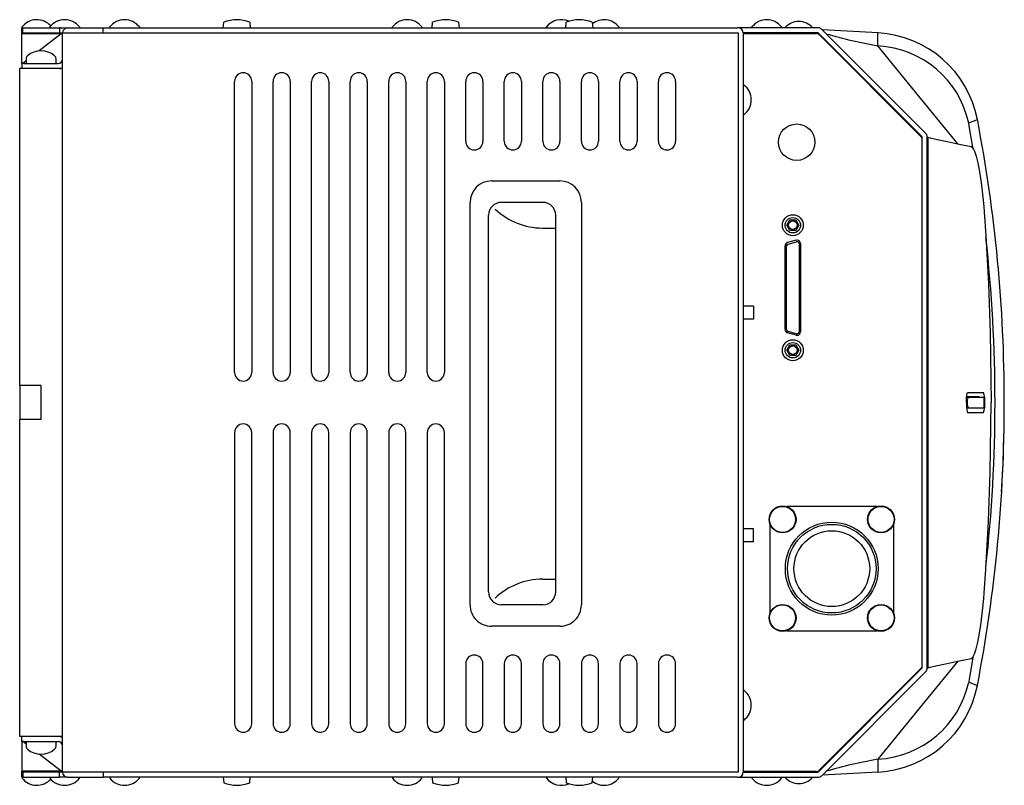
# Model space of a CAD drawing. Extents: x -1977 to 0, y -713 to 602.
# Tile 5 of 6: x -1628 to -1398, y 423 to 602. Entities that reach past the tile are written whole.
import ezdxf

# ---------------------------------------------------------------- set-up
doc = ezdxf.new("R2010")
doc.units = 0
doc.layers.get('0').update_dxf_attribs({"linetype": 'CONTINUOUS'})

msp = doc.modelspace()

# ---------------------------------------------------------------- linework, layer by layer
for p, q in [((-1580.41, 599.9), (-1580.3, 601.2)), ((-1574.22, 601.2), (-1574.11, 599.9)), ((-1531.61, 599.9), (-1531.5, 601.2)), ((-1525.42, 601.2), (-1525.31, 599.9)), ((-1500.41, 599.9), (-1500.3, 601.2)), ((-1494.22, 601.2), (-1494.11, 599.9)), ((-1627.41, 599.9), (-1627.46, 599.9)), ((-1627.46, 598.5), (-1627.46, 599.9)), ((-1627.46, 591.6), (-1627.46, 598.5)), ((-1618.26, 598.5), (-1627.46, 598.5)), ((-1627.41, 599.9), (-1627.41, 600.1)), ((-1627.41, 599.9), (-1627.26, 599.9)), ((-1627.26, 598.7), (-1627.26, 599.9)), ((-1627.26, 599.9), (-1618.63, 599.9)), ((-1627.26, 598.7), (-1460.16, 598.7)), ((-1618.26, 598.5), (-1623.45, 594.5)), ((-1620.91, 599.9), (-1620.91, 600.1)), ((-1618.63, 599.9), (-1618.63, 598.7)), ((-1618.47, 599.9), (-1618.63, 599.9)), ((-1618.47, 599.9), (-1616.76, 599.9)), ((-1617.96, 598.5), (-1618.26, 598.5)), ((-1617.96, 426.1), (-1617.96, 598.7)), ((-1616.76, 599.9), (-1608.46, 599.9)), ((-1614.01, 600.1), (-1614.01, 599.9)), ((-1608.46, 599.9), (-1606.46, 599.9)), ((-1608.46, 598.7), (-1608.46, 599.9)), ((-1606.91, 599.9), (-1606.91, 600.1)), ((-1606.46, 599.9), (-1460.26, 599.9)), ((-1600.01, 600.1), (-1600.01, 599.9)), ((-1540.91, 599.9), (-1540.91, 600.1)), ((-1534.01, 600.1), (-1534.01, 599.9)), ((-1504.91, 599.9), (-1504.91, 600.1)), ((-1488.01, 600.1), (-1488.01, 599.9)), ((-1441.46, 599.9), (-1460.26, 599.9)), ((-1460.16, 598.7), (-1460.16, 426.1)), ((-1441.46, 598.7), (-1458.96, 598.7)), ((-1458.96, 598.7), (-1458.96, 426.1)), ((-1458.96, 598.6), (-1441.91, 598.6)), ((-1456.91, 599.9), (-1456.91, 600.1)), ((-1450.01, 600.1), (-1450.01, 599.9)), ((-1417.16, 574.41), (-1441.46, 598.7)), ((-1441.21, 598.31), (-1417.45, 574.56)), ((-1416.31, 575.25), (-1440.61, 599.55)), ((-1427.47, 598.72), (-1440.46, 599.41)), ((-1427.5, 595.72), (-1427.5, 598.73)), ((-1417.94, 583.97), (-1427.52, 595.67)), ((-1627.46, 591.6), (-1627.46, 590.4)), ((-1626.96, 591.6), (-1627.46, 591.6)), ((-1626.46, 592.18), (-1627.2, 591.6)), ((-1626.96, 591.6), (-1618.96, 591.6)), ((-1626.46, 592.63), (-1626.46, 591.6)), ((-1619.46, 591.6), (-1619.46, 592.63)), ((-1627.96, 516.4), (-1627.96, 590.4)), ((-1617.96, 590.4), (-1627.96, 590.4)), ((-1577.76, 519.4), (-1577.76, 587.4)), ((-1573.76, 587.4), (-1573.76, 519.4)), ((-1568.76, 519.4), (-1568.76, 587.4)), ((-1564.76, 587.4), (-1564.76, 519.4)), ((-1559.76, 519.4), (-1559.76, 587.4)), ((-1555.76, 587.4), (-1555.76, 519.4)), ((-1550.76, 519.4), (-1550.76, 587.4)), ((-1546.76, 587.4), (-1546.76, 519.4)), ((-1541.76, 519.4), (-1541.76, 587.4)), ((-1537.76, 587.4), (-1537.76, 519.4)), ((-1532.76, 519.4), (-1532.76, 587.4)), ((-1528.76, 587.4), (-1528.76, 519.4)), ((-1523.76, 573.4), (-1523.76, 587.4)), ((-1519.76, 587.4), (-1519.76, 573.4)), ((-1514.76, 573.4), (-1514.76, 587.4)), ((-1510.76, 587.4), (-1510.76, 573.4)), ((-1505.76, 573.4), (-1505.76, 587.4)), ((-1501.76, 587.4), (-1501.76, 573.4)), ((-1496.76, 573.4), (-1496.76, 587.4)), ((-1492.76, 587.4), (-1492.76, 573.4)), ((-1487.76, 573.4), (-1487.76, 587.4)), ((-1483.76, 587.4), (-1483.76, 573.4)), ((-1478.76, 573.4), (-1478.76, 587.4)), ((-1474.76, 587.4), (-1474.76, 573.4)), ((-1458.76, 586.55), (-1458.96, 586.55)), ((-1408.81, 572.83), (-1417.94, 583.97)), ((-1458.96, 579.65), (-1458.76, 579.65)), ((-1406.28, 577.68), (-1404.25, 578.48)), ((-1406.14, 577), (-1406.28, 577.68)), ((-1405.2, 571.6), (-1406.14, 577)), ((-1417.16, 450.4), (-1417.16, 574.41)), ((-1415.96, 450.4), (-1415.96, 574.41)), ((-1415.88, 574.34), (-1415.85, 574.34)), ((-1517.76, 564.15), (-1501.76, 564.15)), ((-1522.76, 465.15), (-1522.76, 559.15)), ((-1505.76, 559.15), (-1515.42, 559.15)), ((-1496.76, 559.15), (-1496.76, 465.15)), ((-1518.42, 468.15), (-1518.42, 556.15)), ((-1502.76, 468.15), (-1502.76, 556.15)), ((-1448.8, 553.8), (-1448.08, 555.05)), ((-1448.08, 555.05), (-1446.64, 555.05)), ((-1446.64, 555.05), (-1445.92, 553.8)), ((-1505.85, 553.15), (-1502.76, 553.15)), ((-1448.08, 552.55), (-1448.8, 553.8)), ((-1446.64, 552.55), (-1448.08, 552.55)), ((-1445.92, 553.8), (-1446.64, 552.55)), ((-1446.57, 550.28), (-1448.57, 549.74)), ((-1448.48, 549.4), (-1446.48, 549.94)), ((-1449.16, 529.44), (-1449.16, 548.97)), ((-1448.81, 529.44), (-1448.81, 548.97)), ((-1445.91, 549.5), (-1445.91, 528.9)), ((-1445.56, 549.5), (-1445.56, 528.9)), ((-1456.56, 534.9), (-1458.96, 534.9)), ((-1456.56, 534.9), (-1456.56, 531.9)), ((-1456.56, 531.9), (-1458.96, 531.9)), ((-1446.48, 528.47), (-1448.48, 529)), ((-1446.57, 528.13), (-1448.57, 528.67)), ((-1448.8, 524.6), (-1448.08, 525.85)), ((-1448.08, 523.35), (-1448.8, 524.6)), ((-1448.08, 525.85), (-1446.64, 525.85)), ((-1446.64, 525.85), (-1445.92, 524.6)), ((-1445.92, 524.6), (-1446.64, 523.35)), ((-1446.64, 523.35), (-1448.08, 523.35)), ((-1622.96, 516.4), (-1627.96, 516.4)), ((-1627.96, 516.4), (-1627.96, 508.4)), ((-1622.96, 508.4), (-1622.96, 516.4)), ((-1406.77, 513.65), (-1406.34, 513.65)), ((-1403.86, 513.75), (-1406.76, 513.75)), ((-1406.5, 514.75), (-1402.86, 514.75)), ((-1406.5, 514.75), (-1402.86, 514.75)), ((-1406.34, 513.65), (-1402.75, 513.65)), ((-1403.86, 513.75), (-1403.84, 513.75)), ((-1403.84, 513.75), (-1403.84, 513.75)), ((-1403.84, 513.75), (-1403.79, 513.65)), ((-1402.86, 514.75), (-1402.8, 514.73)), ((-1402.86, 514.75), (-1402.86, 514.75)), ((-1402.86, 514.75), (-1402.85, 514.75)), ((-1402.83, 514.75), (-1402.8, 514.73)), ((-1406.77, 511.15), (-1406.34, 511.15)), ((-1403.86, 511.05), (-1406.76, 511.05)), ((-1406.34, 511.15), (-1402.75, 511.15)), ((-1403.86, 511.05), (-1403.84, 511.05)), ((-1403.84, 511.06), (-1403.79, 511.15)), ((-1403.84, 511.05), (-1403.84, 511.06)), ((-1401.26, 496.03), (-1401.03, 512.4)), ((-1627.96, 434.4), (-1627.96, 508.4)), ((-1622.96, 508.4), (-1627.96, 508.4)), ((-1406.5, 510.05), (-1402.86, 510.05)), ((-1406.5, 510.05), (-1402.86, 510.05)), ((-1402.86, 510.05), (-1402.8, 510.08)), ((-1402.86, 510.05), (-1402.86, 510.05)), ((-1402.86, 510.05), (-1402.85, 510.05)), ((-1402.83, 510.06), (-1402.8, 510.08)), ((-1577.76, 505.4), (-1577.76, 437.4)), ((-1573.76, 437.4), (-1573.76, 505.4)), ((-1568.76, 505.4), (-1568.76, 437.4)), ((-1564.76, 437.4), (-1564.76, 505.4)), ((-1559.76, 505.4), (-1559.76, 437.4)), ((-1555.76, 437.4), (-1555.76, 505.4)), ((-1550.76, 505.4), (-1550.76, 437.4)), ((-1546.76, 437.4), (-1546.76, 505.4)), ((-1541.76, 505.4), (-1541.76, 437.4)), ((-1537.76, 437.4), (-1537.76, 505.4)), ((-1532.76, 505.4), (-1532.76, 437.4)), ((-1528.76, 437.4), (-1528.76, 505.4)), ((-1401.67, 484.72), (-1401.26, 496.03)), ((-1427.72, 488.1), (-1448.8, 488.1)), ((-1452.76, 484.14), (-1452.76, 463.06)), ((-1423.76, 463.06), (-1423.76, 484.14)), ((-1402.29, 473.46), (-1401.67, 484.72)), ((-1456.56, 482.9), (-1458.96, 482.9)), ((-1456.56, 479.9), (-1456.56, 482.9)), ((-1456.56, 479.9), (-1458.96, 479.9)), ((-1402.66, 467.86), (-1402.29, 473.46)), ((-1505.85, 471.15), (-1502.76, 471.15)), ((-1505.76, 465.15), (-1515.42, 465.15)), ((-1501.76, 460.15), (-1517.76, 460.15)), ((-1448.8, 459.1), (-1427.72, 459.1)), ((-1405.2, 453.21), (-1406.14, 447.81)), ((-1523.76, 451.4), (-1523.76, 437.4)), ((-1519.76, 437.4), (-1519.76, 451.4)), ((-1514.76, 451.4), (-1514.76, 437.4)), ((-1510.76, 437.4), (-1510.76, 451.4)), ((-1505.76, 451.4), (-1505.76, 437.4)), ((-1501.76, 437.4), (-1501.76, 451.4)), ((-1496.76, 451.4), (-1496.76, 437.4)), ((-1492.76, 437.4), (-1492.76, 451.4)), ((-1487.76, 451.4), (-1487.76, 437.4)), ((-1483.76, 437.4), (-1483.76, 451.4)), ((-1478.76, 451.4), (-1478.76, 437.4)), ((-1474.76, 437.4), (-1474.76, 451.4)), ((-1408.81, 451.98), (-1417.94, 440.83)), ((-1441.46, 426.1), (-1417.16, 450.4)), ((-1417.45, 450.25), (-1441.21, 426.5)), ((-1440.61, 425.25), (-1416.31, 449.55)), ((-1415.85, 450.47), (-1415.88, 450.47)), ((-1406.14, 447.81), (-1406.28, 447.13)), ((-1406.27, 447.12), (-1404.25, 446.33)), ((-1458.76, 445.15), (-1458.96, 445.15)), ((-1417.94, 440.83), (-1427.52, 429.13)), ((-1458.96, 438.25), (-1458.76, 438.25)), ((-1617.96, 434.4), (-1627.96, 434.4)), ((-1627.46, 433.2), (-1627.46, 434.4)), ((-1626.96, 433.2), (-1627.46, 433.2)), ((-1627.46, 433.2), (-1627.46, 426.3)), ((-1626.46, 432.63), (-1627.2, 433.2)), ((-1626.96, 433.2), (-1618.96, 433.2)), ((-1626.46, 433.2), (-1626.46, 432.18)), ((-1619.46, 432.18), (-1619.46, 433.2)), ((-1618.26, 426.3), (-1623.44, 430.3)), ((-1427.5, 429.09), (-1427.5, 426.08)), ((-1627.46, 424.9), (-1627.46, 426.3)), ((-1618.26, 426.3), (-1627.46, 426.3)), ((-1460.16, 426.1), (-1627.26, 426.1)), ((-1627.26, 426.1), (-1627.26, 424.9)), ((-1618.63, 424.9), (-1618.63, 426.1)), ((-1618.26, 426.3), (-1617.96, 426.3)), ((-1608.46, 426.1), (-1608.46, 424.9)), ((-1441.91, 426.2), (-1458.96, 426.2)), ((-1458.96, 426.1), (-1441.46, 426.1)), ((-1427.47, 426.08), (-1440.46, 425.4)), ((-1627.46, 424.9), (-1627.41, 424.9)), ((-1627.41, 424.9), (-1627.41, 424.7)), ((-1627.26, 424.9), (-1627.41, 424.9)), ((-1627.26, 424.9), (-1618.63, 424.9)), ((-1620.91, 424.9), (-1620.91, 424.7)), ((-1618.47, 424.9), (-1618.63, 424.9)), ((-1616.76, 424.9), (-1618.47, 424.9)), ((-1616.76, 424.9), (-1608.46, 424.9)), ((-1614.01, 424.7), (-1614.01, 424.9)), ((-1606.46, 424.9), (-1608.46, 424.9)), ((-1606.91, 424.9), (-1606.91, 424.7)), ((-1460.26, 424.9), (-1606.46, 424.9)), ((-1600.01, 424.7), (-1600.01, 424.9)), ((-1580.41, 424.9), (-1580.3, 423.6)), ((-1574.22, 423.6), (-1574.11, 424.9)), ((-1540.91, 424.9), (-1540.91, 424.7)), ((-1534.01, 424.7), (-1534.01, 424.9)), ((-1531.61, 424.9), (-1531.5, 423.6)), ((-1525.42, 423.6), (-1525.31, 424.9)), ((-1504.91, 424.9), (-1504.91, 424.7)), ((-1500.41, 424.9), (-1500.3, 423.6)), ((-1494.22, 423.6), (-1494.11, 424.9)), ((-1488.01, 424.7), (-1488.01, 424.9)), ((-1460.26, 424.9), (-1441.46, 424.9)), ((-1456.91, 424.9), (-1456.91, 424.7)), ((-1450.01, 424.7), (-1450.01, 424.9))]:
    msp.add_line(p, q)
at = {"flags": 128}
for points in [[(-1415.85, 574.34), (-1415.84, 558.65), (-1415.84, 542.97), (-1415.83, 527.28), (-1415.83, 512.4)], [(-1415.85, 574.34), (-1415.3, 574.22), (-1413.97, 573.93), (-1411.29, 573.36), (-1408.5, 572.76), (-1405.7, 572.17)], [(-1405.7, 572.17), (-1405.33, 571.86), (-1404.94, 571.1), (-1404.55, 569.92), (-1404.16, 568.34), (-1403.75, 566.24), (-1403.37, 563.77), (-1403.04, 561.08), (-1402.76, 558.2), (-1402.66, 556.95)], [(-1402.66, 556.95), (-1402.29, 551.34), (-1401.67, 540.09), (-1401.26, 528.77), (-1401.03, 512.4)], [(-1406.83, 512.4), (-1406.8, 513.37), (-1406.74, 514.04), (-1406.64, 514.51), (-1406.53, 514.74), (-1406.5, 514.75)], [(-1415.83, 512.4), (-1415.83, 496.72), (-1415.84, 481.03), (-1415.84, 465.34), (-1415.85, 450.47)], [(-1406.83, 512.4), (-1406.8, 511.44), (-1406.74, 510.77), (-1406.64, 510.29), (-1406.53, 510.07), (-1406.5, 510.05)], [(-1405.7, 452.64), (-1405.33, 452.95), (-1404.94, 453.7), (-1404.55, 454.89), (-1404.16, 456.46), (-1403.75, 458.57), (-1403.37, 461.04), (-1403.04, 463.72), (-1402.76, 466.61), (-1402.66, 467.86)], [(-1415.85, 450.47), (-1415.3, 450.59), (-1413.97, 450.87), (-1411.29, 451.45), (-1408.5, 452.04), (-1405.7, 452.64)]]:
    msp.add_lwpolyline(points, dxfattribs=at)
for centre, radius in [((-1446.46, 573.2), 4.25), ((-1447.36, 553.8), 2.45), ((-1447.36, 553.8), 1.8), ((-1447.36, 553.8), 1), ((-1447.36, 524.6), 2.45), ((-1447.36, 524.6), 1.8), ((-1447.36, 524.6), 1), ((-1449.76, 485.1), 3.15), ((-1449.76, 485.1), 3.04), ((-1426.76, 485.1), 3.15), ((-1426.76, 485.1), 3.04), ((-1438.26, 473.6), 10.85), ((-1438.26, 473.6), 10.35), ((-1438.26, 473.6), 8.85), ((-1449.76, 462.1), 3.15), ((-1449.76, 462.1), 3.04), ((-1426.76, 462.1), 3.15), ((-1426.76, 462.1), 3.04)]:
    msp.add_circle(centre, radius)
for centre, radius, start, end in [((-1623.96, 597.45), 4.35, 41.6688, 142.4639), ((-1617.46, 597.45), 4.35, 37.5361, 142.4639), ((-1603.46, 597.45), 4.35, 37.5361, 142.4639), ((-1577.26, 593.82), 7.98, 67.6435, 112.3565), ((-1537.46, 597.45), 4.35, 37.5361, 142.4639), ((-1528.46, 593.82), 7.98, 67.6435, 112.3565), ((-1501.46, 597.45), 4.35, 65.9464, 142.4639), ((-1497.26, 593.82), 7.98, 67.6435, 112.3565), ((-1491.46, 597.45), 4.35, 37.5361, 128.8955), ((-1453.46, 597.45), 4.35, 37.5361, 142.4639), ((-1445.96, 597.05), 4.35, 40.9371, 139.0629), ((-1616.76, 598.7), 1.2, 90, 180), ((-1460.16, 598.7), 1.2, 0, 90), ((-1441.91, 597.6), 1, 45, 90), ((-1441.46, 598.7), 1.2, 45, 90), ((-1408.3, 705.52), 111.47, 253.6955, 260.0749), ((-1428.81, 573.75), 25.01, 10.9059, 86.9086), ((-1622.96, 589.59), 4.93, 50.0698, 129.9302), ((-1428.61, 572.85), 22.85, 12.1956, 87.2462), ((-1625.46, 592.63), 1, 131.8103, 180), ((-1620.46, 592.63), 1, 0, 48.1897), ((-1618.96, 592.6), 1, 270, 0), ((-1618.76, 592.4), 2, 270, 293.5782), ((-1575.76, 587.4), 2, 0, 180), ((-1566.76, 587.4), 2, 0, 180), ((-1557.76, 587.4), 2, 0, 180), ((-1548.76, 587.4), 2, 0, 180), ((-1539.76, 587.4), 2, 0, 180), ((-1530.76, 587.4), 2, 0, 180), ((-1521.76, 587.4), 2, 0, 180), ((-1512.76, 587.4), 2, 0, 180), ((-1503.76, 587.4), 2, 0, 180), ((-1494.76, 587.4), 2, 0, 180), ((-1485.76, 587.4), 2, 0, 180), ((-1476.76, 587.4), 2, 0, 180), ((-1461.41, 583.1), 4.35, 307.5361, 52.4639), ((-1748.09, 512.39), 350.13, 0.002, 10.8805), ((-1417.16, 574.41), 1.2, 0, 45), ((-1521.76, 573.4), 2, 180, 0), ((-1512.76, 573.4), 2, 180, 0), ((-1503.76, 573.4), 2, 180, 0), ((-1494.76, 573.4), 2, 180, 0), ((-1485.76, 573.4), 2, 180, 0), ((-1476.76, 573.4), 2, 180, 0), ((-1418.16, 573.85), 1, 0, 45), ((-1517.76, 559.15), 5, 90.0002, 179.9999), ((-1501.76, 559.15), 5, 0, 89.9998), ((-1515.42, 556.15), 3, 90, 180), ((-1505.76, 556.15), 3, 360, 90), ((-1505.83, 569.15), 16, 226.3217, 269.9424), ((-1448.36, 548.97), 0.8, 105, 180), ((-1446.36, 549.5), 0.8, 90, 105), ((-1446.36, 549.5), 0.45, 90, 105), ((-1446.36, 549.5), 0.8, 0, 90), ((-1446.36, 549.5), 0.45, 0, 90), ((-1752.09, 512.25), 351.96, 0.0256, 6.3074), ((-1448.36, 548.97), 0.45, 105, 180), ((-1448.36, 529.44), 0.8, 180, 255), ((-1448.36, 529.44), 0.45, 180, 255), ((-1446.36, 528.9), 0.8, 255, 270), ((-1446.36, 528.9), 0.45, 255, 270), ((-1446.36, 528.9), 0.45, 270, 0), ((-1446.36, 528.9), 0.8, 270, 0), ((-1575.76, 519.4), 2, 180, 0), ((-1566.76, 519.4), 2, 180, 0), ((-1557.76, 519.4), 2, 180, 0), ((-1548.76, 519.4), 2, 180, 0), ((-1539.76, 519.4), 2, 180, 0), ((-1530.76, 519.4), 2, 180, 0), ((-1404.84, 512.65), 1.81, 146.2701, 187.8753), ((-1408.27, 512.88), 5.77, 355.2719, 18.6944), ((-1407.67, 512.77), 5, 355.796, 10.1883), ((-1404.84, 512.16), 1.81, 172.1247, 213.7299), ((-1748.09, 512.42), 350.13, 349.1195, 359.998), ((-1408.27, 511.93), 5.77, 341.3056, 4.7281), ((-1407.67, 512.04), 5, 349.8117, 4.204), ((-1752.44, 512.57), 352.31, 353.6949, 359.9721), ((-1747.96, 512.4), 350, 356.578, 0.0083), ((-1575.76, 505.4), 2, 0, 180), ((-1566.76, 505.4), 2, 0, 180), ((-1557.76, 505.4), 2, 0, 180), ((-1548.76, 505.4), 2, 0, 180), ((-1539.76, 505.4), 2, 0, 180), ((-1530.76, 505.4), 2, 0, 180), ((-1505.83, 455.15), 16, 90.0576, 133.6783), ((-1515.42, 468.15), 3, 180, 270), ((-1505.76, 468.15), 3, 270, 360), ((-1517.76, 465.15), 5, 179.9998, 270.0002), ((-1501.76, 465.15), 5, 269.9998, 0.0001), ((-1521.76, 451.4), 2, 0, 180), ((-1512.76, 451.4), 2, 0, 180), ((-1503.76, 451.4), 2, 0, 180), ((-1494.76, 451.4), 2, 0, 180), ((-1485.76, 451.4), 2, 0, 180), ((-1476.76, 451.4), 2, 0, 180), ((-1418.16, 450.96), 1, 315, 0), ((-1417.16, 450.4), 1.2, 315, 0), ((-1428.61, 451.95), 22.85, 272.7538, 347.8044), ((-1428.81, 451.06), 25.01, 273.0914, 349.0941), ((-1461.41, 441.7), 4.35, 307.5361, 52.4639), ((-1575.76, 437.4), 2, 180, 0), ((-1566.76, 437.4), 2, 180, 0), ((-1557.76, 437.4), 2, 180, 0), ((-1548.76, 437.4), 2, 180, 0), ((-1539.76, 437.4), 2, 180, 0), ((-1530.76, 437.4), 2, 180, 0), ((-1521.76, 437.4), 2, 180, 0), ((-1512.76, 437.4), 2, 180, 0), ((-1503.76, 437.4), 2, 180, 0), ((-1494.76, 437.4), 2, 180, 0), ((-1485.76, 437.4), 2, 180, 0), ((-1476.76, 437.4), 2, 180, 0), ((-1618.96, 432.2), 2.2, 62.9643, 90), ((-1618.96, 432.2), 1, 0, 90), ((-1625.46, 432.18), 1, 180, 228.1897), ((-1622.96, 435.21), 4.93, 230.0202, 309.9798), ((-1620.46, 432.18), 1, 311.8103, 0), ((-1408.3, 319.29), 111.47, 99.9251, 106.3045), ((-1616.76, 426.1), 1.2, 180, 270), ((-1460.16, 426.1), 1.2, 270, 0), ((-1441.91, 427.2), 1, 270, 315), ((-1623.96, 427.35), 4.35, 217.5361, 318.3312), ((-1617.46, 427.35), 4.35, 217.5361, 322.4639), ((-1603.46, 427.35), 4.35, 217.5361, 322.4639), ((-1577.26, 430.99), 7.98, 247.6435, 292.3565), ((-1537.46, 427.35), 4.35, 217.5361, 322.4639), ((-1528.46, 430.99), 7.98, 247.6435, 292.3565), ((-1501.46, 427.35), 4.35, 217.5361, 294.0536), ((-1497.26, 430.99), 7.98, 247.6435, 292.3565), ((-1491.46, 427.35), 4.35, 231.1045, 322.4639), ((-1453.46, 427.35), 4.35, 217.5361, 322.4639), ((-1445.96, 427.75), 4.35, 220.9371, 319.0629), ((-1441.46, 426.1), 1.2, 270, 315)]:
    msp.add_arc(centre, radius, start, end)

doc.saveas('drawing.dxf')
